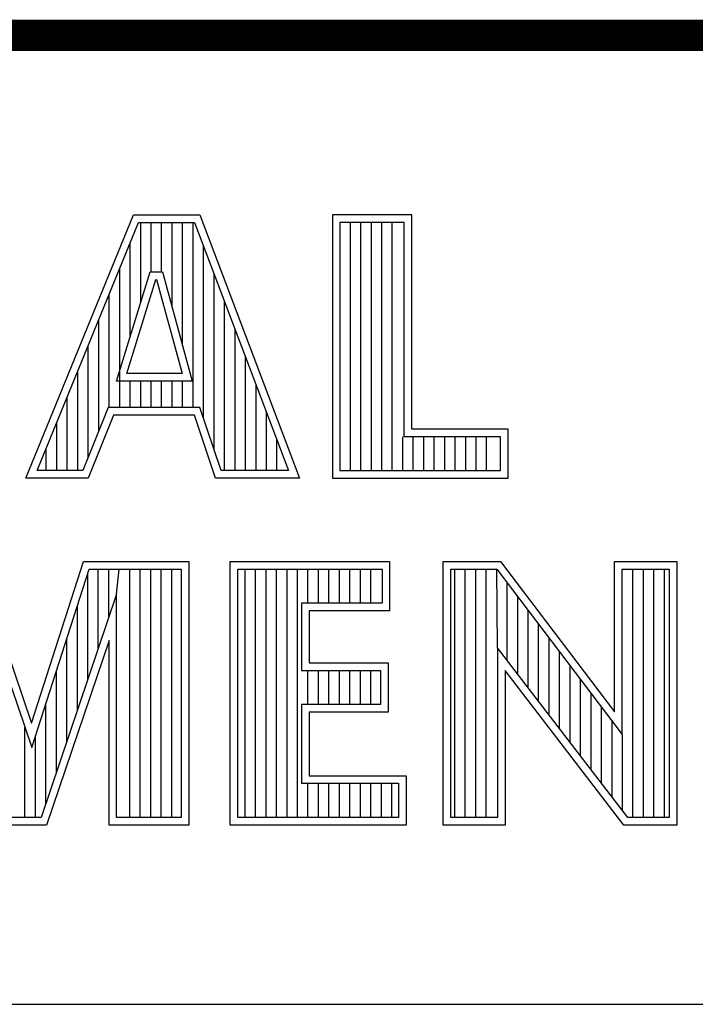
# Model space of a CAD drawing. Header units: inches. Extents: x 0 to 34, y 0 to 22.
# Tile 11 of 15: x 30.028 to 30.461, y 2.38 to 3.01. Entities that reach past the tile are written whole.
import ezdxf

# ---------------------------------------------------------------- set-up
doc = ezdxf.new("R2010")
doc.units = ezdxf.units.IN
doc.header["$LTSCALE"] = 1.87
doc.header["$MEASUREMENT"] = 0
doc.layers.get('0').update_dxf_attribs({"linetype": 'CONTINUOUS'})

msp = doc.modelspace()

# ---------------------------------------------------------------- linework, layer by layer
at = {"color": 2, "linetype": 'CONTINUOUS'}
for p, q in [((28.3793, 3.00033), (33.5093, 3.00033)), ((30.03241, 2.71669), (30.10125, 2.88513)), ((30.03968, 2.72157), (30.10453, 2.88025)), ((30.10125, 2.88513), (30.14376, 2.88513)), ((30.10453, 2.88025), (30.14039, 2.88025)), ((30.10596, 2.82873), (30.10596, 2.88025)), ((30.11267, 2.84865), (30.11267, 2.88025)), ((30.11938, 2.84865), (30.11938, 2.88025)), ((30.12609, 2.82593), (30.12609, 2.88025)), ((30.1328, 2.80125), (30.1328, 2.88025)), ((30.13952, 2.7618), (30.13952, 2.88025)), ((30.14039, 2.88025), (30.20063, 2.72157)), ((30.14376, 2.88513), (30.2077, 2.71669)), ((30.27954, 2.88513), (30.22867, 2.88513)), ((30.22867, 2.88513), (30.22867, 2.71669)), ((30.27466, 2.88025), (30.23355, 2.88025)), ((30.23355, 2.88025), (30.23355, 2.72157)), ((30.24019, 2.72157), (30.24019, 2.88025)), ((30.2469, 2.72157), (30.2469, 2.88025)), ((30.25361, 2.72157), (30.25361, 2.88025)), ((30.26032, 2.72157), (30.26032, 2.88025)), ((30.26704, 2.72157), (30.26704, 2.88025)), ((30.27466, 2.74318), (30.27466, 2.88025)), ((30.27954, 2.74806), (30.27954, 2.88513)), ((30.09925, 2.80702), (30.09925, 2.86732)), ((30.14623, 2.75482), (30.14623, 2.86487)), ((30.09051, 2.77874), (30.11211, 2.84865)), ((30.09253, 2.7618), (30.09253, 2.85089)), ((30.11211, 2.84865), (30.11991, 2.84865)), ((30.11991, 2.84865), (30.13892, 2.77874)), ((30.09712, 2.78362), (30.11571, 2.84377)), ((30.11571, 2.84377), (30.11618, 2.84377)), ((30.11618, 2.84377), (30.13254, 2.78362)), ((30.15294, 2.73488), (30.15294, 2.84719)), ((30.08582, 2.7618), (30.08582, 2.83447)), ((30.15965, 2.72157), (30.15965, 2.82951)), ((30.07911, 2.74674), (30.07911, 2.81805)), ((30.16636, 2.72157), (30.16636, 2.81183)), ((30.0724, 2.73005), (30.0724, 2.80163)), ((30.17307, 2.72157), (30.17307, 2.79415)), ((30.06569, 2.72157), (30.06569, 2.7852)), ((30.13892, 2.77874), (30.09051, 2.77874)), ((30.13254, 2.78362), (30.09712, 2.78362)), ((30.09925, 2.7618), (30.09925, 2.77874)), ((30.10596, 2.7618), (30.10596, 2.77874)), ((30.11267, 2.7618), (30.11267, 2.77874)), ((30.11938, 2.7618), (30.11938, 2.77874)), ((30.12609, 2.7618), (30.12609, 2.77874)), ((30.1328, 2.7618), (30.1328, 2.77874)), ((30.17978, 2.72157), (30.17978, 2.77647)), ((30.05898, 2.72157), (30.05898, 2.76878)), ((30.08516, 2.7618), (30.06899, 2.72157)), ((30.14388, 2.7618), (30.08516, 2.7618)), ((30.15742, 2.72157), (30.14388, 2.7618)), ((30.08846, 2.75692), (30.07229, 2.71669)), ((30.14037, 2.75692), (30.08846, 2.75692)), ((30.15391, 2.71669), (30.14037, 2.75692)), ((30.1865, 2.72157), (30.1865, 2.7588)), ((30.05226, 2.72157), (30.05226, 2.75236)), ((30.34116, 2.74806), (30.27954, 2.74806)), ((30.34116, 2.71669), (30.34116, 2.74806)), ((30.19321, 2.72157), (30.19321, 2.74112)), ((30.27375, 2.72157), (30.27375, 2.74318)), ((30.33627, 2.74318), (30.27466, 2.74318)), ((30.28046, 2.72157), (30.28046, 2.74318)), ((30.28717, 2.72157), (30.28717, 2.74318)), ((30.29388, 2.72157), (30.29388, 2.74318)), ((30.30059, 2.72157), (30.30059, 2.74318)), ((30.30731, 2.72157), (30.30731, 2.74318)), ((30.31402, 2.72157), (30.31402, 2.74318)), ((30.32073, 2.72157), (30.32073, 2.74318)), ((30.32744, 2.72157), (30.32744, 2.74318)), ((30.33627, 2.72157), (30.33627, 2.74318)), ((30.04555, 2.72157), (30.04555, 2.73593)), ((30.07229, 2.71669), (30.03241, 2.71669)), ((30.06899, 2.72157), (30.03968, 2.72157)), ((30.2077, 2.71669), (30.15391, 2.71669)), ((30.20063, 2.72157), (30.15742, 2.72157)), ((30.22867, 2.71669), (30.34116, 2.71669)), ((30.23355, 2.72157), (30.33627, 2.72157)), ((30.00096, 2.66323), (30.03611, 2.55981)), ((30.03611, 2.55981), (30.06933, 2.66323)), ((30.06933, 2.66323), (30.13674, 2.66323)), ((30.13674, 2.66323), (30.13674, 2.4947)), ((30.16332, 2.66323), (30.26532, 2.66323)), ((30.16332, 2.4947), (30.16332, 2.66323)), ((30.26532, 2.66323), (30.26532, 2.63176)), ((30.29952, 2.66331), (30.33633, 2.66331)), ((30.29952, 2.4947), (30.29952, 2.66331)), ((30.33633, 2.66331), (30.40924, 2.56722)), ((30.40924, 2.66331), (30.44927, 2.66331)), ((30.40924, 2.56722), (30.40924, 2.66331)), ((30.44927, 2.66331), (30.44927, 2.4947)), ((29.99746, 2.65835), (30.03624, 2.54426)), ((30.03624, 2.54426), (30.07289, 2.65835)), ((30.07212, 2.58785), (30.07212, 2.65595)), ((30.07289, 2.65835), (30.13186, 2.65835)), ((30.07883, 2.60768), (30.07883, 2.65835)), ((30.08554, 2.62751), (30.08554, 2.65835)), ((30.09058, 2.64239), (30.09225, 2.65835)), ((30.09897, 2.49958), (30.09897, 2.65835)), ((30.10568, 2.49958), (30.10568, 2.65835)), ((30.11239, 2.49958), (30.11239, 2.65835)), ((30.1191, 2.49958), (30.1191, 2.65835)), ((30.12581, 2.49958), (30.12581, 2.65835)), ((30.13186, 2.65835), (30.13186, 2.49958)), ((30.16821, 2.65835), (30.26044, 2.65835)), ((30.16821, 2.49958), (30.16821, 2.65835)), ((30.17279, 2.49958), (30.17279, 2.65835)), ((30.17951, 2.49958), (30.17951, 2.65835)), ((30.18622, 2.49958), (30.18622, 2.65835)), ((30.19293, 2.49958), (30.19293, 2.65835)), ((30.19964, 2.49958), (30.19964, 2.65835)), ((30.20635, 2.49958), (30.20635, 2.65835)), ((30.21306, 2.63664), (30.21306, 2.65835)), ((30.21977, 2.63664), (30.21977, 2.65835)), ((30.22649, 2.63664), (30.22649, 2.65835)), ((30.2332, 2.63664), (30.2332, 2.65835)), ((30.23991, 2.63664), (30.23991, 2.65835)), ((30.24662, 2.63664), (30.24662, 2.65835)), ((30.25333, 2.63664), (30.25333, 2.65835)), ((30.26044, 2.65835), (30.26044, 2.63664)), ((30.3044, 2.65843), (30.33391, 2.65843)), ((30.3044, 2.49958), (30.3044, 2.65843)), ((30.30703, 2.49958), (30.30703, 2.65843)), ((30.31374, 2.49958), (30.31374, 2.65843)), ((30.32045, 2.49958), (30.32045, 2.65843)), ((30.32716, 2.49958), (30.32716, 2.65843)), ((30.33431, 2.608), (30.33387, 2.65843)), ((30.33391, 2.65843), (30.41412, 2.55271)), ((30.41412, 2.65843), (30.44438, 2.65843)), ((30.41412, 2.55271), (30.41412, 2.65843)), ((30.42112, 2.49958), (30.42112, 2.65843)), ((30.42784, 2.49958), (30.42784, 2.65843)), ((30.43455, 2.49958), (30.43455, 2.65843)), ((30.44126, 2.49958), (30.44126, 2.65843)), ((30.44438, 2.65843), (30.44438, 2.49958)), ((30.34058, 2.59985), (30.34058, 2.64963)), ((30.09058, 2.64239), (30.04224, 2.49958)), ((30.09058, 2.49958), (30.09058, 2.64239)), ((30.3473, 2.59112), (30.3473, 2.64078)), ((30.06541, 2.56803), (30.06541, 2.63506)), ((30.26044, 2.63664), (30.20896, 2.63664)), ((30.20896, 2.63664), (30.20896, 2.59364)), ((30.26532, 2.63176), (30.21384, 2.63176)), ((30.21384, 2.63176), (30.21384, 2.59852)), ((30.35401, 2.5824), (30.35401, 2.63194)), ((30.36072, 2.57367), (30.36072, 2.62309)), ((30.0857, 2.61275), (30.04574, 2.4947)), ((30.0587, 2.5482), (30.0587, 2.61417)), ((30.0857, 2.4947), (30.0857, 2.61275)), ((30.36743, 2.56495), (30.36743, 2.61425)), ((30.41772, 2.49958), (30.33431, 2.608)), ((30.33431, 2.608), (30.33431, 2.49958)), ((30.37414, 2.55622), (30.37414, 2.6054)), ((30.21384, 2.59852), (30.26436, 2.59852)), ((30.26436, 2.59852), (30.26436, 2.56688)), ((30.38085, 2.5475), (30.38085, 2.59655)), ((30.05198, 2.52838), (30.05198, 2.59327)), ((30.20896, 2.59364), (30.25948, 2.59364)), ((30.21306, 2.57176), (30.21306, 2.59364)), ((30.21977, 2.57176), (30.21977, 2.59364)), ((30.22649, 2.57176), (30.22649, 2.59364)), ((30.2332, 2.57176), (30.2332, 2.59364)), ((30.23991, 2.57176), (30.23991, 2.59364)), ((30.24662, 2.57176), (30.24662, 2.59364)), ((30.25333, 2.57176), (30.25333, 2.59364)), ((30.25948, 2.59364), (30.25948, 2.57176)), ((30.41531, 2.4947), (30.33919, 2.59365)), ((30.33919, 2.59365), (30.33919, 2.4947)), ((30.38757, 2.53877), (30.38757, 2.58771)), ((30.39428, 2.53005), (30.39428, 2.57886)), ((30.04527, 2.50855), (30.04527, 2.57238)), ((30.25948, 2.57176), (30.20896, 2.57176)), ((30.20896, 2.57176), (30.20896, 2.52141)), ((30.26436, 2.56688), (30.21384, 2.56688)), ((30.21384, 2.56688), (30.21384, 2.52629)), ((30.40099, 2.52133), (30.40099, 2.57002)), ((30.4077, 2.5126), (30.4077, 2.56117)), ((30.03185, 2.49958), (30.03185, 2.55718)), ((30.41441, 2.50388), (30.41441, 2.55232)), ((30.03856, 2.49958), (30.03856, 2.55149)), ((30.20896, 2.52141), (30.27099, 2.52141)), ((30.21306, 2.49958), (30.21306, 2.52141)), ((30.21384, 2.52629), (30.27587, 2.52629)), ((30.21977, 2.49958), (30.21977, 2.52141)), ((30.22649, 2.49958), (30.22649, 2.52141)), ((30.2332, 2.49958), (30.2332, 2.52141)), ((30.23991, 2.49958), (30.23991, 2.52141)), ((30.24662, 2.49958), (30.24662, 2.52141)), ((30.25333, 2.49958), (30.25333, 2.52141)), ((30.26004, 2.49958), (30.26004, 2.52141)), ((30.26676, 2.49958), (30.26676, 2.52141)), ((30.27099, 2.52141), (30.27099, 2.49958)), ((30.27587, 2.52629), (30.27587, 2.4947)), ((30.04224, 2.49958), (30.01694, 2.49958)), ((30.13186, 2.49958), (30.09058, 2.49958)), ((30.27099, 2.49958), (30.16821, 2.49958)), ((30.33431, 2.49958), (30.3044, 2.49958)), ((30.44438, 2.49958), (30.41772, 2.49958)), ((30.04574, 2.4947), (30.01348, 2.4947)), ((30.13674, 2.4947), (30.0857, 2.4947)), ((30.27587, 2.4947), (30.16332, 2.4947)), ((30.33919, 2.4947), (30.29952, 2.4947)), ((30.44927, 2.4947), (30.41531, 2.4947)), ((28.72307, 2.38), (33.50002, 2.38))]:
    msp.add_line(p, q, dxfattribs=at)
at = {"color": 7, "linetype": 'CONTINUOUS', "const_width": 0.02}
msp.add_lwpolyline([(25.58002, 3), (33.50002, 3)], dxfattribs=at)

doc.saveas('drawing.dxf')
